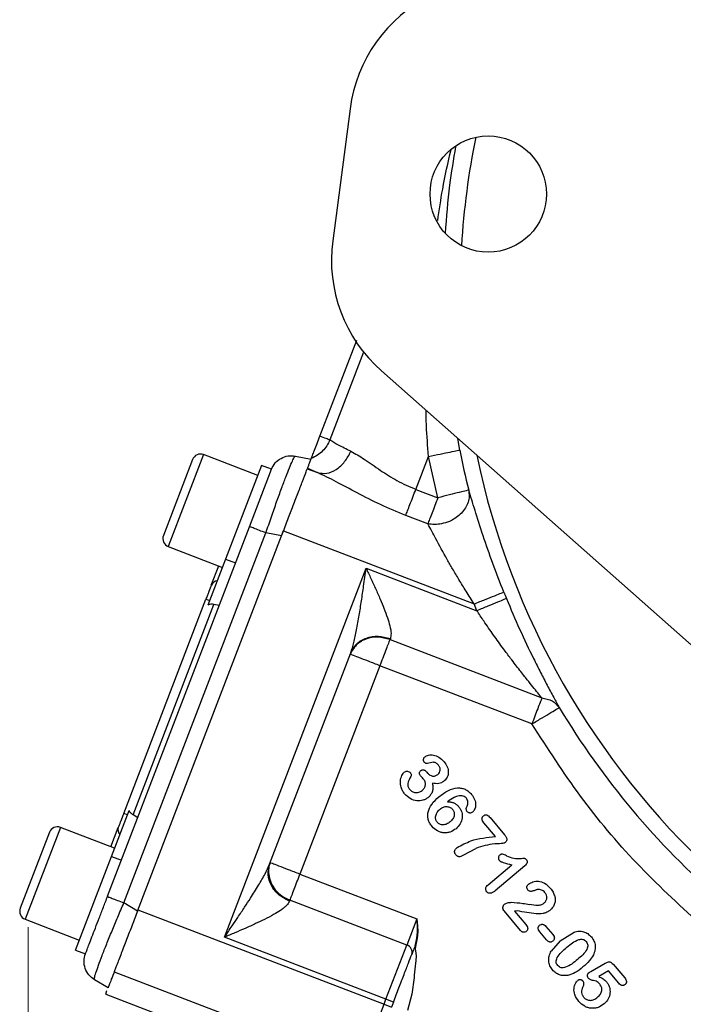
# Model space of a CAD drawing. Header units: inches. Extents: x 0.6 to 16.3, y 0.2 to 11.5.
# Tile 11 of 14: x 9.5 to 11.2, y 6 to 8.5. Entities that reach past the tile are written whole.
import ezdxf

# ---------------------------------------------------------------- set-up
doc = ezdxf.new("R2010")
doc.units = ezdxf.units.IN
doc.header["$MEASUREMENT"] = 0
doc.styles.add('SLDTEXTSTYLE0', font='TXT', dxfattribs={"width": 0.75})
doc.dimstyles.new('SLDDIMSTYLE2', dxfattribs={"dimtxt": 0.137795, "dimasz": 0.14, "dimexe": 0, "dimexo": 0.0625, "dimgap": 0.034449, "dimtad": 0, "dimdec": 1, "dimlfac": 1.5, "dimrnd": 1e-09, "dimzin": 12, "dimdsep": 46, "dimtxsty": 'SLDTEXTSTYLE0', "dimblk1": 'CLOSED', "dimblk2": 'CLOSED', "dimsah": 1, "dimcen": 0.09, "dimadec": 0, "dimazin": 3, "dimtfac": 1, "dimtofl": 0, "dimtmove": 0, "dimatfit": 3, "dimldrblk": 'CLOSED', "dimfxl": 0, "dimfrac": 2, "dimtolj": 1, "dimtzin": 12, "dimarcsym": 0})

# ---------------------------------------------------------------- blocks, each defined once
blk = doc.blocks.new('_Closed')
at = {"color": 0, "linetype": 'ByBlock', "lineweight": -2}
for p, q in [((-1, 0.166667), (0, 0)), ((-1, 0.166667), (-1, -0.166667)), ((0, 0), (-1, -0.166667)), ((0, 0), (-1, 0))]:
    blk.add_line(p, q, dxfattribs=at)
blk = doc.blocks.new('_D_2')
at = {"color": 7, "linetype": 'Continuous', "lineweight": 0}
for p, q in [((9.5416, 6.1795), (9.5416, 3.2166)), ((11.7605, 5.2459), (11.7605, 3.2166)), ((10.8501, 3.4544), (10.8081, 3.4544)), ((10.8081, 3.4544), (10.8081, 3.2357)), ((11.0537, 3.4544), (11.0957, 3.4544)), ((11.0957, 3.4544), (11.0957, 3.2357)), ((9.5416, 3.256), (10.6873, 3.256)), ((11.7605, 3.256), (11.2166, 3.256)), ((10.8081, 3.2357), (10.8501, 3.2357)), ((11.0957, 3.2357), (11.0537, 3.2357))]:
    blk.add_line(p, q, dxfattribs=at)
at = {"color": 7, "linetype": 'Continuous', "lineweight": 18, "xscale": 0.14, "yscale": 0.14, "rotation": 180.0000000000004}
blk.add_blockref('_Closed', (9.5416, 3.256), dxfattribs=at)
at = {"color": 7, "linetype": 'Continuous', "lineweight": 18, "xscale": 0.14, "yscale": 0.14}
blk.add_blockref('_Closed', (11.7605, 3.256), dxfattribs=at)
at = {"color": 7, "linetype": 'Continuous', "lineweight": 18, "char_height": 0.1378, "attachment_point": 1, "style": 'SLDTEXTSTYLE0'}
for s, insert in [('85', (10.8501, 3.4133)), ('3.3', (10.8247, 3.2071))]:
    blk.add_mtext(s, dxfattribs=dict(at, insert=insert))

msp = doc.modelspace()

# ---------------------------------------------------------------- linework, layer by layer
at = {"color": 7, "linetype": 'Continuous', "lineweight": 25}
for p, q in [((10.3476, 8.2291), (10.3041, 7.8986)), ((10.272, 7.4091), (10.3642, 7.6495)), ((10.4261, 7.5724), (11.5374, 6.5892)), ((9.9532, 7.3506), (9.8801, 7.1601)), ((10.1164, 7.3108), (9.9807, 7.3629)), ((10.2108, 7.3593), (10.2499, 7.3516)), ((10.5122, 7.2758), (10.544, 7.3585)), ((10.5673, 7.2546), (10.544, 7.3585)), ((10.126, 7.3357), (10.0359, 7.101)), ((10.0954, 7.1816), (10.1509, 7.3261)), ((10.1509, 7.3261), (10.126, 7.3357)), ((10.2406, 7.3275), (10.2661, 7.3177)), ((10.2413, 7.3291), (10.2661, 7.3177)), ((10.5122, 7.2758), (10.5673, 7.2546)), ((10.6449, 7.2742), (10.6457, 7.2546)), ((10.5423, 7.1894), (10.4872, 7.2106)), ((9.7405, 6.257), (10.0954, 7.1816)), ((9.7812, 6.2402), (10.1369, 7.1668)), ((9.8154, 6.2197), (10.176, 7.1592)), ((10.176, 7.1592), (10.1369, 7.1668)), ((10.1773, 7.1626), (10.181, 7.1721)), ((10.181, 7.1721), (10.6583, 6.9889)), ((9.8923, 7.1326), (10.028, 7.0805)), ((10.0359, 7.101), (9.9918, 6.9861)), ((10.0002, 7.0361), (10.0187, 7.0841)), ((10.0329, 6.1539), (10.3878, 7.0784)), ((10.0359, 7.101), (10.0608, 7.0915)), ((10.3878, 7.0784), (10.6652, 6.9719)), ((9.7807, 6.4641), (9.9867, 7.0008)), ((9.8041, 6.4606), (10.0065, 6.9877)), ((9.9867, 7.0008), (9.9961, 6.9972)), ((10.02, 6.9853), (10.0065, 6.9877)), ((10.6652, 6.9719), (10.6583, 6.9889)), ((10.4486, 6.9019), (10.4477, 6.8994)), ((10.4477, 6.8994), (10.828, 6.7535)), ((10.1461, 6.3372), (10.3493, 6.8664)), ((10.4226, 6.8342), (10.2222, 6.3121)), ((10.8029, 6.6882), (10.4226, 6.8342)), ((10.5395, 6.5679), (10.5417, 6.5653)), ((9.7502, 6.3567), (9.7943, 6.4716)), ((9.79, 6.4605), (9.7807, 6.4641)), ((9.8158, 6.4533), (9.8041, 6.4606)), ((10.7122, 6.406), (10.6829, 6.4408)), ((10.6982, 6.4536), (10.7346, 6.4103)), ((9.5948, 6.417), (9.5217, 6.2266)), ((9.758, 6.3772), (9.6224, 6.4293)), ((9.7487, 6.3808), (9.7671, 6.4288)), ((10.6328, 6.3602), (10.6626, 6.3767)), ((9.6601, 6.122), (9.7502, 6.3567)), ((9.7502, 6.3567), (9.7751, 6.3471)), ((10.6933, 6.2857), (10.7525, 6.3354)), ((10.7852, 6.3327), (10.7107, 6.2701)), ((10.2222, 6.3121), (10.5147, 6.1998)), ((9.8154, 6.2197), (9.7812, 6.2402)), ((10.1972, 6.2468), (10.1962, 6.2444)), ((10.4897, 6.1345), (10.1972, 6.2468)), ((9.8165, 6.2226), (10.4327, 5.9861)), ((10.7743, 6.1711), (10.7341, 6.219)), ((10.7665, 6.2201), (10.7595, 6.2198)), ((10.7595, 6.2198), (10.788, 6.1859)), ((9.534, 6.199), (9.6696, 6.1469)), ((10.5147, 6.1998), (10.4897, 6.1345)), ((10.8398, 6.1475), (10.8225, 6.168)), ((10.8382, 6.1811), (10.8554, 6.1606)), ((10.8738, 6.1452), (10.9087, 6.1672)), ((10.4375, 5.9986), (10.0329, 6.1539)), ((10.8738, 6.1452), (10.851, 6.1194)), ((9.6601, 6.122), (9.685, 6.1125)), ((10.4375, 5.9986), (10.4897, 6.1345)), ((9.7569, 6.0673), (10.0373, 5.9596)), ((10.9505, 6.0682), (10.9863, 6.0889)), ((10.9945, 6.0698), (10.9703, 6.0557)), ((11.0204, 6.0389), (10.9945, 6.0698)), ((11.0066, 6.0864), (11.0354, 6.0521)), ((9.7415, 6.0272), (9.7073, 6.0477)), ((9.7356, 6.0117), (9.7389, 6.0204)), ((9.7356, 6.0117), (9.9777, 5.9187)), ((10.4327, 5.9861), (10.4375, 5.9986)), ((10.4562, 5.9914), (10.4375, 5.9986)), ((10.3805, 5.8502), (10.4327, 5.9861)), ((10.4327, 5.9861), (10.4514, 5.979)), ((10.4562, 5.9914), (10.4514, 5.979))]:
    msp.add_line(p, q, dxfattribs=at)
at = {"color": 8, "linetype": 'Continuous', "lineweight": 25}
for p, q in [((10.3814, 7.6195), (10.2969, 7.3995)), ((10.6224, 7.3741), (10.6175, 7.4031)), ((9.9807, 7.3629), (9.8923, 7.1326)), ((9.6224, 6.4293), (9.534, 6.199))]:
    msp.add_line(p, q, dxfattribs=at)
at = {"color": 7, "linetype": 'Continuous', "lineweight": 25, "flags": 128}
msp.add_lwpolyline([(10.5122, 6.1355), (10.5107, 6.125), (10.5112, 6.1199), (10.5131, 6.1075), (10.512, 6.0947), (10.5114, 6.0889), (10.5107, 6.082), (10.5099, 6.0741), (10.5085, 6.0589), (10.5082, 6.0549), (10.5081, 6.0539), (10.508, 6.0536), (10.508, 6.0535), (10.508, 6.0535), (10.508, 6.0534), (10.508, 6.0534), (10.508, 6.0534), (10.508, 6.0534), (10.508, 6.0534), (10.508, 6.0534), (10.5025, 6.0119), (10.4911, 5.9708)], dxfattribs=at)
at = {"color": 7, "linetype": 'Continuous', "lineweight": 25}
msp.add_circle((10.6936, 8.0155), 0.1457, dxfattribs=at)
at = {"color": 8, "linetype": 'Continuous', "lineweight": 25}
for start, end in [(11.8312, 153.1688), (168.5135, 176.4865), (191.8312, 333.1688)]:
    msp.add_arc((12.5938, 7.7653), 1.9709, start, end, dxfattribs=at)
at = {"color": 7, "linetype": 'Continuous', "lineweight": 25}
for centre, radius, start, end in [((10.7153, 8.1807), 0.3709, 116.5, 172.5), ((10.6718, 7.8502), 0.3709, 172.5, 228.5), ((12.5938, 7.7653), 2.0099, 191.2238, 194.1427), ((9.9731, 7.3429), 0.0213, 69, 159), ((9.9, 7.1525), 0.0213, 159, 249), ((10.0169, 7.0284), 0.0183, 95.7916, 155.4083), ((12.5938, 7.7653), 2.0055, 201.8575, 202.3609), ((12.5938, 7.7653), 2.0099, 211.0232, 228.9899), ((9.6147, 6.4094), 0.0213, 69, 159), ((9.7846, 6.4234), 0.0183, 162.5917, 222.2084), ((9.5416, 6.2189), 0.0213, 159, 249), ((10.484, 6.1165), 0.0189, 343.1171, 72.5963)]:
    msp.add_arc(centre, radius, start, end, dxfattribs=at)
msp.add_ellipse((10.0002, 6.9578), major_axis=(0.011, 0.0285), ratio=0.916331, start_param=0.174533, end_param=0.698222, dxfattribs=at)
at = {"color": 8, "linetype": 'Continuous', "lineweight": 25}
for points, knots in [([(10.5671, 7.9488), (10.571, 7.9751), (10.5798, 8.0353), (10.5931, 8.0941), (10.6006, 8.1273)], [0, 0, 0, 0, 0.4371094, 1, 1, 1, 1]), ([(10.5867, 7.9169), (10.5896, 7.9574), (10.5949, 8.0308), (10.6072, 8.102), (10.6128, 8.1339)], [0, 0, 0, 0, 0.552092, 1, 1, 1, 1]), ([(10.544, 7.3585), (10.542, 7.3842), (10.5391, 7.4226), (10.5381, 7.4609), (10.5378, 7.4736)], [0, 0, 0, 0, 0.669122, 1, 1, 1, 1])]:
    msp.add_open_spline(points, degree=3, knots=knots, dxfattribs=at)
at = {"color": 7, "linetype": 'Continuous', "lineweight": 25}
for points, knots in [([(10.2506, 7.3533), (10.2514, 7.3555), (10.2531, 7.3599), (10.2583, 7.3734), (10.2648, 7.3904), (10.2696, 7.4029), (10.272, 7.4091)], [0, 0, 0, 0, 0.243223, 0.5, 0.756777, 1, 1, 1, 1]), ([(10.2969, 7.3995), (10.2946, 7.3945), (10.2899, 7.3844), (10.2792, 7.3715), (10.2661, 7.3605), (10.2558, 7.3557), (10.2506, 7.3533)], [0, 0, 0, 0, 0.244131, 0.49121, 0.742822, 1, 1, 1, 1]), ([(10.3496, 7.3712), (10.3385, 7.3766), (10.3144, 7.3883), (10.3031, 7.3956), (10.2969, 7.3995)], [0, 0, 0, 0, 0.462233, 1, 1, 1, 1]), ([(10.1369, 7.1668), (10.1415, 7.1804), (10.1505, 7.2071), (10.1638, 7.2448), (10.176, 7.2785), (10.1869, 7.3073), (10.1961, 7.3306), (10.2033, 7.3471), (10.2084, 7.3576), (10.21, 7.3587), (10.2108, 7.3593)], [0, 0, 0, 0, 0.13356, 0.261125, 0.387745, 0.511891, 0.635099, 0.759877, 0.877169, 1, 1, 1, 1]), ([(10.1508, 7.326), (10.1536, 7.3316), (10.1593, 7.3427), (10.1743, 7.3544), (10.1922, 7.3609), (10.2046, 7.3598), (10.2108, 7.3593)], [0, 0, 0, 0, 0.250811, 0.500541, 0.75027, 1, 1, 1, 1]), ([(10.176, 7.1592), (10.1808, 7.1716), (10.1902, 7.196), (10.2041, 7.2322), (10.2171, 7.2661), (10.2288, 7.2966), (10.2367, 7.3171), (10.2417, 7.3303), (10.2457, 7.3407), (10.2491, 7.3496), (10.2497, 7.351), (10.2499, 7.3516)], [0, 0, 0, 0, 0.123455, 0.241359, 0.371661, 0.499913, 0.628161, 0.693124, 0.758641, 0.876543, 1, 1, 1, 1]), ([(10.2661, 7.3177), (10.2737, 7.3164), (10.2888, 7.3139), (10.3134, 7.3244), (10.3354, 7.3439), (10.3448, 7.3621), (10.3496, 7.3712)], [0, 0, 0, 0, 0.250419, 0.500123, 0.750063, 1, 1, 1, 1]), ([(10.3496, 7.3712), (10.3604, 7.3652), (10.3833, 7.3523), (10.4217, 7.3245), (10.4647, 7.2967), (10.4962, 7.2828), (10.5122, 7.2758)], [0, 0, 0, 0, 0.24311, 0.512692, 0.752019, 1, 1, 1, 1]), ([(10.4872, 7.2106), (10.4659, 7.2193), (10.424, 7.2365), (10.3659, 7.2664), (10.313, 7.2955), (10.2814, 7.3105), (10.2661, 7.3177)], [0, 0, 0, 0, 0.264445, 0.521884, 0.768517, 1, 1, 1, 1]), ([(10.6457, 7.2546), (10.6446, 7.2497), (10.6426, 7.2398), (10.6347, 7.2257), (10.6238, 7.213), (10.6107, 7.2028), (10.595, 7.1946), (10.5778, 7.1894), (10.5593, 7.1872), (10.5479, 7.1887), (10.5423, 7.1894)], [0, 0, 0, 0, 0.124725, 0.249717, 0.374989, 0.499992, 0.607676, 0.749993, 0.875119, 1, 1, 1, 1]), ([(10.7325, 7.0186), (10.7232, 7.0426), (10.7045, 7.0906), (10.6802, 7.1607), (10.6594, 7.2262), (10.6497, 7.2581), (10.6449, 7.2742)], [0, 0, 0, 0, 0.248492, 0.497655, 0.747495, 1, 1, 1, 1]), ([(10.1369, 7.1668), (10.1313, 7.1689), (10.1201, 7.1733), (10.1067, 7.1783), (10.0976, 7.1822), (10.0961, 7.1818), (10.0954, 7.1816)], [0, 0, 0, 0, 0.24973, 0.499459, 0.749189, 1, 1, 1, 1]), ([(10.6583, 6.9889), (10.6516, 6.9995), (10.6386, 7.0197), (10.6207, 7.0491), (10.6049, 7.0756), (10.5849, 7.1103), (10.5625, 7.1514), (10.5487, 7.1774), (10.5423, 7.1894)], [0, 0, 0, 0, 0.148153, 0.284113, 0.407981, 0.519891, 0.77849, 1, 1, 1, 1]), ([(10.3493, 6.8664), (10.352, 6.8748), (10.3579, 6.893), (10.3644, 6.925), (10.3706, 6.96), (10.3762, 6.9967), (10.382, 7.0361), (10.3857, 7.0634), (10.3878, 7.0784)], [0, 0, 0, 0, 0.132748, 0.286871, 0.458597, 0.62586, 0.794836, 1, 1, 1, 1]), ([(10.3878, 7.0784), (10.3918, 7.0698), (10.3997, 7.0527), (10.4117, 7.0267), (10.4227, 7.0017), (10.4329, 6.9771), (10.4413, 6.9548), (10.4477, 6.9335), (10.4513, 6.915), (10.4494, 6.906), (10.4486, 6.9019)], [0, 0, 0, 0, 0.132342, 0.264096, 0.403588, 0.522907, 0.655635, 0.769946, 0.892833, 1, 1, 1, 1]), ([(10.0002, 7.0361), (9.9983, 7.031), (9.9963, 7.0258), (9.9938, 7.0194), (9.9927, 7.0164), (9.9903, 7.0101), (9.988, 7.0041), (9.9867, 7.0008)], [0, 0, 0, 0, 0.498697, 0.503014, 0.535598, 0.74951, 1, 1, 1, 1]), ([(10.7392, 7.0023), (10.7501, 6.9765), (10.772, 6.9248), (10.8013, 6.8634), (10.8245, 6.8174), (10.8416, 6.7846), (10.8577, 6.7545), (10.867, 6.7376), (10.8714, 6.7294)], [0, 0, 0, 0, 0.247894, 0.496888, 0.624855, 0.747272, 0.877676, 1, 1, 1, 1]), ([(10.828, 6.7535), (10.8246, 6.7576), (10.8175, 6.7663), (10.8051, 6.7815), (10.7933, 6.7963), (10.7823, 6.8102), (10.7724, 6.8229), (10.7614, 6.8371), (10.7478, 6.855), (10.7294, 6.8795), (10.7069, 6.9108), (10.6847, 6.9428), (10.6709, 6.9633), (10.6652, 6.9719)], [0, 0, 0, 0, 0.071363, 0.151258, 0.239955, 0.293626, 0.3533, 0.418996, 0.490728, 0.596383, 0.745603, 0.893772, 1, 1, 1, 1]), ([(10.828, 6.7535), (10.8372, 6.7517), (10.8555, 6.7481), (10.8661, 6.7356), (10.8714, 6.7294)], [0, 0, 0, 0, 0.499997, 1, 1, 1, 1]), ([(11.2225, 6.1883), (11.1691, 6.2378), (11.0622, 6.3367), (10.9213, 6.5046), (10.8424, 6.627), (10.8029, 6.6882)], [0, 0, 0, 0, 0.333252, 0.666738, 1, 1, 1, 1]), ([(10.5353, 6.6063), (10.5366, 6.6071), (10.5393, 6.609), (10.5465, 6.611), (10.5573, 6.6109), (10.5714, 6.6054), (10.5789, 6.5978), (10.583, 6.5937)], [0, 0, 0, 0, 0.085419, 0.181776, 0.408015, 0.68022, 1, 1, 1, 1]), ([(10.5335, 6.5929), (10.5332, 6.5933), (10.5325, 6.5942), (10.5316, 6.5964), (10.5315, 6.5989), (10.5319, 6.6013), (10.5329, 6.6038), (10.5344, 6.6053), (10.5353, 6.6063)], [0, 0, 0, 0, 0.111077, 0.222489, 0.464079, 0.594487, 0.723632, 1, 1, 1, 1]), ([(10.5416, 6.5891), (10.5413, 6.589), (10.5406, 6.5888), (10.5392, 6.5889), (10.5374, 6.5895), (10.5353, 6.5909), (10.5341, 6.5922), (10.5335, 6.5929)], [0, 0, 0, 0, 0.102641, 0.207665, 0.440219, 0.706748, 1, 1, 1, 1]), ([(10.5691, 6.585), (10.5671, 6.5872), (10.5642, 6.5901), (10.5595, 6.592), (10.5522, 6.5927), (10.5464, 6.5907), (10.5416, 6.5891)], [0, 0, 0, 0, 0.285181, 0.398722, 0.504982, 1, 1, 1, 1]), ([(10.5676, 6.562), (10.5691, 6.5635), (10.572, 6.5665), (10.5734, 6.5717), (10.5734, 6.5759), (10.5724, 6.5803), (10.5704, 6.5831), (10.5691, 6.585)], [0, 0, 0, 0, 0.239226, 0.479138, 0.603983, 0.728774, 1, 1, 1, 1]), ([(10.583, 6.5937), (10.586, 6.5895), (10.5917, 6.5817), (10.5941, 6.5698), (10.5932, 6.5611), (10.5911, 6.5552), (10.5879, 6.5499), (10.5849, 6.547), (10.5833, 6.5456)], [0, 0, 0, 0, 0.284241, 0.535843, 0.654147, 0.768424, 0.882717, 1, 1, 1, 1]), ([(10.4843, 6.5133), (10.4824, 6.5159), (10.4786, 6.5208), (10.4742, 6.5317), (10.4728, 6.545), (10.4761, 6.5567), (10.4799, 6.5638), (10.4822, 6.5662), (10.4833, 6.5673)], [0, 0, 0, 0, 0.164122, 0.317075, 0.591706, 0.827654, 0.925233, 1, 1, 1, 1]), ([(10.4833, 6.5673), (10.4845, 6.5682), (10.4864, 6.5695), (10.4893, 6.5701), (10.4921, 6.57), (10.4956, 6.5689), (10.4977, 6.5669), (10.4987, 6.5658)], [0, 0, 0, 0, 0.2620004, 0.3827622, 0.5039564, 0.7469747, 1, 1, 1, 1]), ([(10.4987, 6.5658), (10.4992, 6.5652), (10.5001, 6.5638), (10.5007, 6.5615), (10.5008, 6.5591), (10.5002, 6.5577), (10.4999, 6.557)], [0, 0, 0, 0, 0.250734, 0.513426, 0.769265, 1, 1, 1, 1]), ([(10.5242, 6.5582), (10.5234, 6.5594), (10.5222, 6.561), (10.5214, 6.5635), (10.5213, 6.5653), (10.5216, 6.567), (10.5225, 6.5692), (10.5238, 6.5705), (10.5247, 6.5714)], [0, 0, 0, 0, 0.282788, 0.405402, 0.521825, 0.636364, 0.750771, 1, 1, 1, 1]), ([(10.5247, 6.5714), (10.5252, 6.5718), (10.5262, 6.5726), (10.528, 6.5733), (10.5298, 6.5735), (10.5317, 6.5733), (10.5337, 6.5727), (10.5365, 6.5711), (10.5382, 6.5692), (10.5395, 6.5679)], [0, 0, 0, 0, 0.113453, 0.220171, 0.325837, 0.436296, 0.555948, 0.686994, 1, 1, 1, 1]), ([(10.5417, 6.5653), (10.5434, 6.5635), (10.5468, 6.56), (10.5527, 6.5578), (10.5574, 6.5574), (10.561, 6.5581), (10.5645, 6.5596), (10.5665, 6.5612), (10.5676, 6.562)], [0, 0, 0, 0, 0.25221, 0.493531, 0.614359, 0.734448, 0.860943, 1, 1, 1, 1]), ([(10.4999, 6.557), (10.4966, 6.551), (10.4927, 6.5439), (10.4922, 6.5347), (10.4933, 6.5295), (10.4956, 6.5262), (10.4972, 6.5239)], [0, 0, 0, 0, 0.558693, 0.663904, 0.769081, 1, 1, 1, 1]), ([(10.5311, 6.5511), (10.5299, 6.5524), (10.528, 6.5544), (10.5256, 6.5567), (10.5246, 6.5578), (10.5242, 6.5582)], [0, 0, 0, 0, 0.534794, 0.834225, 1, 1, 1, 1]), ([(10.5279, 6.5217), (10.5302, 6.5238), (10.5333, 6.5268), (10.5357, 6.532), (10.5366, 6.5359), (10.5366, 6.5398), (10.5353, 6.5453), (10.5328, 6.5487), (10.5311, 6.5511)], [0, 0, 0, 0, 0.269971, 0.390141, 0.506885, 0.622797, 0.740193, 1, 1, 1, 1]), ([(10.5539, 6.5396), (10.5545, 6.5361), (10.5555, 6.5294), (10.5542, 6.5196), (10.5503, 6.511), (10.546, 6.5067), (10.5437, 6.5045)], [0, 0, 0, 0, 0.279828, 0.527212, 0.760172, 1, 1, 1, 1]), ([(10.5833, 6.5456), (10.5812, 6.544), (10.5771, 6.5409), (10.567, 6.5379), (10.5592, 6.5389), (10.5539, 6.5396)], [0, 0, 0, 0, 0.255239, 0.48868, 1, 1, 1, 1]), ([(10.5437, 6.5045), (10.5417, 6.503), (10.5376, 6.4999), (10.5303, 6.497), (10.5225, 6.4955), (10.5116, 6.4958), (10.4972, 6.5004), (10.4888, 6.5089), (10.4843, 6.5133)], [0, 0, 0, 0, 0.1149802, 0.2305777, 0.348069, 0.4685187, 0.7211501, 1, 1, 1, 1]), ([(10.4972, 6.5239), (10.4992, 6.5221), (10.5031, 6.5183), (10.5113, 6.5159), (10.5186, 6.5165), (10.5242, 6.5188), (10.5267, 6.5207), (10.5279, 6.5217)], [0, 0, 0, 0, 0.23015, 0.469798, 0.726379, 0.85902, 1, 1, 1, 1]), ([(10.57, 6.5059), (10.5777, 6.5118), (10.5916, 6.5223), (10.612, 6.5287), (10.6264, 6.5279), (10.6359, 6.525), (10.6447, 6.5196), (10.6494, 6.5146), (10.6518, 6.512)], [0, 0, 0, 0, 0.312608, 0.562509, 0.671681, 0.776682, 0.88407, 1, 1, 1, 1]), ([(10.6518, 6.512), (10.6547, 6.5078), (10.6603, 6.5), (10.6624, 6.4885), (10.6616, 6.4802), (10.6599, 6.475), (10.6576, 6.4705), (10.6554, 6.4683), (10.6543, 6.4672)], [0, 0, 0, 0, 0.305956, 0.578133, 0.693967, 0.809947, 0.909384, 1, 1, 1, 1]), ([(10.5529, 6.4315), (10.5508, 6.4343), (10.5468, 6.4395), (10.5432, 6.4487), (10.5418, 6.4581), (10.5433, 6.4715), (10.5519, 6.4892), (10.5636, 6.5), (10.57, 6.5059)], [0, 0, 0, 0, 0.118974, 0.229568, 0.337936, 0.447714, 0.695565, 1, 1, 1, 1]), ([(10.621, 6.5084), (10.6167, 6.5072), (10.606, 6.5043), (10.597, 6.4975), (10.5917, 6.4935)], [0, 0, 0, 0, 0.4051456, 1, 1, 1, 1]), ([(10.5917, 6.4935), (10.5946, 6.4934), (10.6, 6.4931), (10.6077, 6.4907), (10.6145, 6.4867), (10.6181, 6.4828), (10.6199, 6.4809)], [0, 0, 0, 0, 0.266267, 0.509085, 0.747368, 1, 1, 1, 1]), ([(10.639, 6.5021), (10.6379, 6.5032), (10.6356, 6.5054), (10.6312, 6.5074), (10.6262, 6.5086), (10.6228, 6.5085), (10.621, 6.5084)], [0, 0, 0, 0, 0.231041, 0.476784, 0.736079, 1, 1, 1, 1]), ([(10.6407, 6.4825), (10.6414, 6.4841), (10.6429, 6.4873), (10.6432, 6.4925), (10.642, 6.4977), (10.64, 6.5006), (10.639, 6.5021)], [0, 0, 0, 0, 0.252489, 0.498561, 0.745989, 1, 1, 1, 1]), ([(9.7807, 6.4641), (9.7782, 6.4575), (9.7756, 6.4509), (9.7732, 6.4445), (9.772, 6.4415), (9.7698, 6.4358), (9.7681, 6.4312), (9.7671, 6.4288)], [0, 0, 0, 0, 0.498697, 0.503014, 0.535598, 0.74951, 1, 1, 1, 1]), ([(9.8041, 6.4606), (9.8021, 6.4621), (9.7978, 6.4653), (9.7955, 6.4694), (9.7943, 6.4716)], [0, 0, 0, 0, 0.475859, 1, 1, 1, 1]), ([(10.566, 6.4419), (10.5652, 6.4431), (10.5635, 6.4454), (10.562, 6.4495), (10.5616, 6.4538), (10.5623, 6.46), (10.5656, 6.468), (10.5705, 6.4727), (10.5731, 6.4752)], [0, 0, 0, 0, 0.115169, 0.226143, 0.339516, 0.461491, 0.718016, 1, 1, 1, 1]), ([(10.5731, 6.4752), (10.5758, 6.4771), (10.5797, 6.4799), (10.5858, 6.4813), (10.5902, 6.4815), (10.5944, 6.4808), (10.5982, 6.4793), (10.6017, 6.4772), (10.6035, 6.4753), (10.6044, 6.4743)], [0, 0, 0, 0, 0.277747, 0.407477, 0.537679, 0.654715, 0.774101, 0.886804, 1, 1, 1, 1]), ([(10.6044, 6.4743), (10.6052, 6.4733), (10.6068, 6.4711), (10.6082, 6.4673), (10.6089, 6.4633), (10.6085, 6.4576), (10.6055, 6.45), (10.6007, 6.4455), (10.5982, 6.4431)], [0, 0, 0, 0, 0.113141, 0.223963, 0.337858, 0.452926, 0.707859, 1, 1, 1, 1]), ([(10.6199, 6.4809), (10.6215, 6.4788), (10.6246, 6.4747), (10.6274, 6.4676), (10.6288, 6.4603), (10.6285, 6.4501), (10.6242, 6.4374), (10.6168, 6.4298), (10.613, 6.4259)], [0, 0, 0, 0, 0.126559, 0.248054, 0.368006, 0.489032, 0.73899, 1, 1, 1, 1]), ([(10.6413, 6.4685), (10.6406, 6.4695), (10.6393, 6.4714), (10.6386, 6.4751), (10.6388, 6.4789), (10.64, 6.4813), (10.6407, 6.4825)], [0, 0, 0, 0, 0.234485, 0.476738, 0.731233, 1, 1, 1, 1]), ([(10.6543, 6.4672), (10.6533, 6.4666), (10.6514, 6.4653), (10.6483, 6.4651), (10.6459, 6.4654), (10.6436, 6.4663), (10.6422, 6.4676), (10.6413, 6.4685)], [0, 0, 0, 0, 0.239852, 0.48556, 0.614926, 0.740367, 1, 1, 1, 1]), ([(10.682, 6.4585), (10.6827, 6.4591), (10.684, 6.4601), (10.6862, 6.461), (10.6883, 6.4612), (10.6911, 6.4603), (10.6945, 6.4577), (10.6969, 6.4551), (10.6982, 6.4536)], [0, 0, 0, 0, 0.136263, 0.251521, 0.354102, 0.455506, 0.694503, 1, 1, 1, 1]), ([(10.5982, 6.4431), (10.5954, 6.4411), (10.5901, 6.4372), (10.5821, 6.4353), (10.5763, 6.4357), (10.5724, 6.4369), (10.5688, 6.4389), (10.567, 6.4409), (10.566, 6.4419)], [0, 0, 0, 0, 0.289644, 0.544376, 0.663491, 0.775068, 0.885145, 1, 1, 1, 1]), ([(10.6829, 6.4408), (10.6816, 6.4425), (10.6794, 6.4454), (10.6779, 6.4497), (10.6781, 6.4528), (10.6789, 6.4549), (10.6802, 6.4569), (10.6814, 6.458), (10.682, 6.4585)], [0, 0, 0, 0, 0.307867, 0.546456, 0.652487, 0.758832, 0.872692, 1, 1, 1, 1]), ([(10.613, 6.4259), (10.6083, 6.4227), (10.6013, 6.4179), (10.5903, 6.4155), (10.582, 6.4153), (10.5739, 6.4169), (10.5633, 6.4213), (10.5571, 6.4274), (10.5529, 6.4315)], [0, 0, 0, 0, 0.2512771, 0.375068, 0.495723, 0.6175397, 0.7415189, 1, 1, 1, 1]), ([(10.6158, 6.3788), (10.6271, 6.3849), (10.657, 6.401), (10.6911, 6.4041), (10.7122, 6.406)], [0, 0, 0, 0, 0.380583, 1, 1, 1, 1]), ([(10.7361, 6.3914), (10.7355, 6.391), (10.7343, 6.3902), (10.731, 6.3891), (10.7228, 6.3882), (10.699, 6.3882), (10.6782, 6.3816), (10.6626, 6.3767)], [0, 0, 0, 0, 0.025659, 0.05678, 0.138701, 0.354443, 1, 1, 1, 1]), ([(10.7346, 6.4103), (10.736, 6.4084), (10.7381, 6.4058), (10.7397, 6.4021), (10.7403, 6.3997), (10.7402, 6.3974), (10.7394, 6.3952), (10.738, 6.3932), (10.7367, 6.392), (10.7361, 6.3914)], [0, 0, 0, 0, 0.324235, 0.451927, 0.560985, 0.661051, 0.7629, 0.873949, 1, 1, 1, 1]), ([(10.6122, 6.3609), (10.6117, 6.3616), (10.6107, 6.3629), (10.6098, 6.3651), (10.6094, 6.3673), (10.6095, 6.3697), (10.6102, 6.3721), (10.6121, 6.3754), (10.6142, 6.3774), (10.6158, 6.3788)], [0, 0, 0, 0, 0.120571, 0.232711, 0.341886, 0.453994, 0.572385, 0.69996, 1, 1, 1, 1]), ([(10.6122, 6.3609), (10.6133, 6.3597), (10.6151, 6.358), (10.618, 6.3568), (10.6214, 6.3561), (10.6266, 6.3571), (10.6305, 6.3591), (10.6328, 6.3602)], [0, 0, 0, 0, 0.218041, 0.319234, 0.420849, 0.663266, 1, 1, 1, 1]), ([(10.7225, 6.36), (10.7217, 6.3591), (10.72, 6.3573), (10.719, 6.3537), (10.7192, 6.3506), (10.72, 6.3484), (10.7207, 6.3475), (10.7211, 6.347)], [0, 0, 0, 0, 0.248606, 0.506925, 0.759969, 0.879047, 1, 1, 1, 1]), ([(10.7211, 6.347), (10.7223, 6.346), (10.7253, 6.3435), (10.736, 6.3394), (10.7454, 6.3371), (10.7525, 6.3354)], [0, 0, 0, 0, 0.14007, 0.350332, 1, 1, 1, 1]), ([(10.7394, 6.3581), (10.736, 6.3598), (10.7322, 6.3617), (10.7275, 6.3623), (10.7258, 6.3619), (10.7241, 6.3612), (10.723, 6.3604), (10.7225, 6.36)], [0, 0, 0, 0, 0.603787, 0.695522, 0.788261, 0.888104, 1, 1, 1, 1]), ([(10.7394, 6.3581), (10.7454, 6.3556), (10.7565, 6.3511), (10.7708, 6.3511), (10.7795, 6.3517), (10.7833, 6.3521), (10.7853, 6.3517), (10.787, 6.3507), (10.7881, 6.3495), (10.7888, 6.3487)], [0, 0, 0, 0, 0.375055, 0.689236, 0.818786, 0.88777, 0.909177, 0.934246, 1, 1, 1, 1]), ([(10.7888, 6.3487), (10.7893, 6.3481), (10.7901, 6.347), (10.7909, 6.345), (10.7911, 6.343), (10.7908, 6.3401), (10.789, 6.3363), (10.7865, 6.3339), (10.7852, 6.3327)], [0, 0, 0, 0, 0.119057, 0.229889, 0.338651, 0.451833, 0.70269, 1, 1, 1, 1]), ([(10.0329, 6.1539), (10.0395, 6.1636), (10.0507, 6.1801), (10.0676, 6.2053), (10.0829, 6.2283), (10.1005, 6.2553), (10.1179, 6.2831), (10.1348, 6.3116), (10.1426, 6.3291), (10.1461, 6.3372)], [0, 0, 0, 0, 0.158718, 0.270399, 0.412938, 0.534856, 0.711614, 0.867297, 1, 1, 1, 1]), ([(10.7946, 6.2869), (10.7981, 6.2892), (10.8057, 6.2939), (10.8175, 6.2948), (10.8272, 6.2928), (10.838, 6.2882), (10.8444, 6.2816), (10.849, 6.277)], [0, 0, 0, 0, 0.203632, 0.431723, 0.5548, 0.688327, 1, 1, 1, 1]), ([(10.6901, 6.268), (10.6892, 6.2694), (10.6878, 6.2713), (10.6873, 6.2744), (10.6873, 6.2767), (10.688, 6.2791), (10.6897, 6.2823), (10.6918, 6.2843), (10.6933, 6.2857)], [0, 0, 0, 0, 0.235857, 0.346508, 0.45923, 0.577207, 0.70355, 1, 1, 1, 1]), ([(10.7107, 6.2701), (10.7087, 6.2686), (10.7052, 6.2659), (10.7001, 6.264), (10.6965, 6.2641), (10.6941, 6.2648), (10.6919, 6.2661), (10.6907, 6.2674), (10.6901, 6.268)], [0, 0, 0, 0, 0.321406, 0.568105, 0.674214, 0.776818, 0.883217, 1, 1, 1, 1]), ([(10.7928, 6.2727), (10.7921, 6.2737), (10.7909, 6.2754), (10.7904, 6.2779), (10.7904, 6.2799), (10.7908, 6.2818), (10.7919, 6.2844), (10.7935, 6.2859), (10.7946, 6.2869)], [0, 0, 0, 0, 0.2444, 0.360851, 0.479806, 0.601841, 0.725809, 1, 1, 1, 1]), ([(10.8168, 6.2735), (10.8162, 6.2734), (10.8146, 6.273), (10.8105, 6.2716), (10.8059, 6.2697), (10.8011, 6.2689), (10.7979, 6.269), (10.7951, 6.2703), (10.7936, 6.2718), (10.7928, 6.2727)], [0, 0, 0, 0, 0.069112, 0.187071, 0.505506, 0.64706, 0.753468, 0.869063, 1, 1, 1, 1]), ([(10.8355, 6.2663), (10.8342, 6.2676), (10.8318, 6.2702), (10.8273, 6.2726), (10.8221, 6.2738), (10.8186, 6.2736), (10.8168, 6.2735)], [0, 0, 0, 0, 0.256109, 0.49324, 0.736878, 1, 1, 1, 1]), ([(10.8335, 6.2395), (10.8345, 6.2403), (10.8364, 6.2421), (10.8384, 6.2453), (10.8398, 6.2488), (10.8406, 6.2537), (10.8398, 6.2601), (10.8369, 6.2642), (10.8355, 6.2663)], [0, 0, 0, 0, 0.130997, 0.255871, 0.379982, 0.502839, 0.747494, 1, 1, 1, 1]), ([(10.849, 6.277), (10.8515, 6.2738), (10.8562, 6.2679), (10.8589, 6.2607), (10.8601, 6.2574)], [0, 0, 0, 0, 0.532388, 1, 1, 1, 1]), ([(9.7073, 6.0477), (9.7072, 6.0489), (9.7068, 6.051), (9.7105, 6.0639), (9.717, 6.0827), (9.7263, 6.1074), (9.7378, 6.1368), (9.7511, 6.1693), (9.7657, 6.2043), (9.776, 6.2281), (9.7812, 6.2402)], [0, 0, 0, 0, 0.13356, 0.261125, 0.387745, 0.511891, 0.635099, 0.759877, 0.877169, 1, 1, 1, 1]), ([(9.7405, 6.257), (9.7409, 6.2564), (9.7417, 6.255), (9.7511, 6.2519), (9.7644, 6.2466), (9.7756, 6.2424), (9.7812, 6.2402)], [0, 0, 0, 0, 0.250811, 0.500541, 0.75027, 1, 1, 1, 1]), ([(10.1962, 6.2444), (10.1941, 6.2407), (10.1908, 6.235), (10.182, 6.2274), (10.1715, 6.2197), (10.1554, 6.21), (10.1342, 6.199), (10.1101, 6.1876), (10.0853, 6.1764), (10.059, 6.165), (10.0416, 6.1576), (10.0329, 6.1539)], [0, 0, 0, 0, 0.107103, 0.1663, 0.230165, 0.344405, 0.477292, 0.596704, 0.73597, 0.867714, 1, 1, 1, 1]), ([(10.7345, 6.2369), (10.7355, 6.2375), (10.7378, 6.2391), (10.7436, 6.241), (10.7483, 6.2414), (10.7515, 6.2417)], [0, 0, 0, 0, 0.201265, 0.472344, 1, 1, 1, 1]), ([(10.7515, 6.2417), (10.761, 6.241), (10.7762, 6.2399), (10.7912, 6.2371), (10.7967, 6.236)], [0, 0, 0, 0, 0.626476, 1, 1, 1, 1]), ([(10.8335, 6.2395), (10.8313, 6.238), (10.8267, 6.2349), (10.8139, 6.2325), (10.8039, 6.2346), (10.7967, 6.236)], [0, 0, 0, 0, 0.204435, 0.433511, 1, 1, 1, 1]), ([(10.8601, 6.2574), (10.8607, 6.2542), (10.8619, 6.2478), (10.8601, 6.2381), (10.8559, 6.2289), (10.8512, 6.2243), (10.8489, 6.2219)], [0, 0, 0, 0, 0.245925, 0.494906, 0.747887, 1, 1, 1, 1]), ([(9.8154, 6.2197), (9.8108, 6.2078), (9.8015, 6.1835), (9.7877, 6.1474), (9.7744, 6.1129), (9.7627, 6.0823), (9.7531, 6.0574), (9.7463, 6.0397), (9.7422, 6.0291), (9.7418, 6.0278), (9.7415, 6.0272)], [0, 0, 0, 0, 0.117637, 0.241401, 0.369555, 0.5, 0.630445, 0.758599, 0.882363, 1, 1, 1, 1]), ([(10.7341, 6.219), (10.7329, 6.2206), (10.7313, 6.2228), (10.7304, 6.2264), (10.7303, 6.2296), (10.7312, 6.2327), (10.7328, 6.2353), (10.7339, 6.2364), (10.7345, 6.2369)], [0, 0, 0, 0, 0.288123, 0.415836, 0.539924, 0.773776, 0.885621, 1, 1, 1, 1]), ([(10.8489, 6.2219), (10.8461, 6.2199), (10.8407, 6.216), (10.8285, 6.2126), (10.8034, 6.213), (10.7821, 6.2171), (10.7665, 6.2201)], [0, 0, 0, 0, 0.119289, 0.236007, 0.438625, 1, 1, 1, 1]), ([(10.5116, 6.1358), (10.5138, 6.1463), (10.5183, 6.1675), (10.5159, 6.189), (10.5147, 6.1998)], [0, 0, 0, 0, 0.498926, 1, 1, 1, 1]), ([(10.5147, 6.1998), (10.5151, 6.1963), (10.5162, 6.1856), (10.5184, 6.164), (10.5145, 6.1462), (10.5122, 6.1355)], [0, 0, 0, 0, 0.161634, 0.499683, 1, 1, 1, 1]), ([(10.7891, 6.1689), (10.788, 6.1682), (10.7858, 6.1667), (10.7825, 6.1664), (10.7798, 6.1669), (10.777, 6.1682), (10.7754, 6.1699), (10.7743, 6.1711)], [0, 0, 0, 0, 0.231852, 0.458895, 0.579687, 0.706406, 1, 1, 1, 1]), ([(10.788, 6.1859), (10.7892, 6.1843), (10.791, 6.1821), (10.7922, 6.1787), (10.7926, 6.1764), (10.7924, 6.1742), (10.7918, 6.1722), (10.7907, 6.1704), (10.7896, 6.1694), (10.7891, 6.1689)], [0, 0, 0, 0, 0.308953, 0.438717, 0.55715, 0.667961, 0.774539, 0.883221, 1, 1, 1, 1]), ([(10.8225, 6.168), (10.8214, 6.1695), (10.8199, 6.1716), (10.8189, 6.1747), (10.8187, 6.1769), (10.819, 6.179), (10.8197, 6.1809), (10.8208, 6.1827), (10.8218, 6.1837), (10.8223, 6.1841)], [0, 0, 0, 0, 0.298607, 0.425929, 0.544881, 0.659208, 0.769597, 0.881459, 1, 1, 1, 1]), ([(10.8223, 6.1841), (10.8235, 6.185), (10.8252, 6.1861), (10.828, 6.1866), (10.83, 6.1866), (10.8321, 6.186), (10.8351, 6.1844), (10.8369, 6.1825), (10.8382, 6.1811)], [0, 0, 0, 0, 0.230096, 0.339105, 0.450747, 0.569198, 0.697012, 1, 1, 1, 1]), ([(10.9087, 6.1672), (10.9127, 6.1682), (10.9205, 6.1701), (10.9325, 6.1686), (10.9434, 6.1635), (10.949, 6.1577), (10.9519, 6.1547)], [0, 0, 0, 0, 0.2597171, 0.4999366, 0.7403803, 1, 1, 1, 1]), ([(10.8556, 6.1445), (10.8545, 6.1437), (10.8528, 6.1425), (10.85, 6.1419), (10.848, 6.142), (10.8459, 6.1425), (10.8429, 6.1441), (10.8411, 6.1461), (10.8398, 6.1475)], [0, 0, 0, 0, 0.229656, 0.338087, 0.448765, 0.566361, 0.694142, 1, 1, 1, 1]), ([(10.8554, 6.1606), (10.8566, 6.1591), (10.8582, 6.157), (10.8592, 6.1538), (10.8594, 6.1516), (10.859, 6.1496), (10.8581, 6.147), (10.8566, 6.1455), (10.8556, 6.1445)], [0, 0, 0, 0, 0.304749, 0.432165, 0.549551, 0.662105, 0.771473, 1, 1, 1, 1]), ([(10.8907, 6.129), (10.8999, 6.1367), (10.9105, 6.1457), (10.9254, 6.1495), (10.9306, 6.1491), (10.9353, 6.1471), (10.9377, 6.1447), (10.9389, 6.1434)], [0, 0, 0, 0, 0.63083, 0.73104, 0.81979, 0.90618, 1, 1, 1, 1]), ([(10.9389, 6.1434), (10.94, 6.1419), (10.942, 6.1391), (10.9433, 6.134), (10.9428, 6.1288), (10.9369, 6.1148), (10.9263, 6.106), (10.9172, 6.0985)], [0, 0, 0, 0, 0.098348, 0.187361, 0.275453, 0.378887, 1, 1, 1, 1]), ([(10.9519, 6.1547), (10.9543, 6.1514), (10.959, 6.1449), (10.9621, 6.1334), (10.9616, 6.1214), (10.9586, 6.1139), (10.957, 6.11)], [0, 0, 0, 0, 0.2567364, 0.4972172, 0.7371673, 1, 1, 1, 1]), ([(10.5122, 6.1355), (10.5121, 6.1356), (10.512, 6.1356), (10.5119, 6.1357), (10.5118, 6.1357), (10.5117, 6.1357), (10.5116, 6.1358), (10.5116, 6.1358), (10.5116, 6.1358)], [0, 0, 0, 0, 0.239589, 0.368424, 0.500098, 0.631646, 0.760569, 1, 1, 1, 1]), ([(10.8547, 6.0722), (10.8523, 6.0756), (10.8475, 6.0824), (10.8448, 6.0947), (10.8456, 6.1075), (10.8492, 6.1154), (10.851, 6.1194)], [0, 0, 0, 0, 0.246064, 0.489301, 0.738361, 1, 1, 1, 1]), ([(10.8677, 6.0834), (10.8667, 6.0849), (10.8647, 6.0876), (10.8635, 6.0927), (10.8642, 6.0979), (10.8704, 6.1122), (10.8813, 6.1212), (10.8907, 6.129)], [0, 0, 0, 0, 0.093536, 0.179917, 0.267925, 0.37143, 1, 1, 1, 1]), ([(9.7073, 6.0477), (9.7024, 6.0515), (9.6924, 6.059), (9.6835, 6.0757), (9.6801, 6.0945), (9.6834, 6.1065), (9.685, 6.1126)], [0, 0, 0, 0, 0.24973, 0.499459, 0.749189, 1, 1, 1, 1]), ([(10.9172, 6.0985), (10.9079, 6.0905), (10.8971, 6.0812), (10.8818, 6.0774), (10.8764, 6.0775), (10.8714, 6.0796), (10.869, 6.0821), (10.8677, 6.0834)], [0, 0, 0, 0, 0.6244147, 0.7285046, 0.8170152, 0.9042288, 1, 1, 1, 1]), ([(10.957, 6.11), (10.954, 6.105), (10.9469, 6.0934), (10.9367, 6.0846), (10.9309, 6.0796)], [0, 0, 0, 0, 0.435339, 1, 1, 1, 1]), ([(10.9863, 6.0889), (10.9882, 6.0899), (10.9916, 6.0918), (10.9964, 6.0927), (10.9997, 6.0919), (11.0031, 6.0902), (11.0051, 6.088), (11.0066, 6.0864)], [0, 0, 0, 0, 0.286749, 0.508816, 0.611937, 0.724866, 1, 1, 1, 1]), ([(10.8934, 6.0585), (10.8897, 6.0581), (10.8825, 6.0573), (10.8718, 6.0597), (10.8621, 6.0645), (10.8572, 6.0696), (10.8547, 6.0722)], [0, 0, 0, 0, 0.257915, 0.504703, 0.749188, 1, 1, 1, 1]), ([(10.9309, 6.0796), (10.9246, 6.0744), (10.9134, 6.065), (10.8995, 6.0605), (10.8934, 6.0585)], [0, 0, 0, 0, 0.555597, 1, 1, 1, 1]), ([(10.9455, 6.0652), (10.9456, 6.0652), (10.9457, 6.0653), (10.9462, 6.0656), (10.9478, 6.0666), (10.9493, 6.0675), (10.9505, 6.0682)], [0, 0, 0, 0, 0.0364494, 0.0981508, 0.2974684, 1, 1, 1, 1]), ([(10.9207, 5.9933), (10.9167, 5.9987), (10.9096, 6.0084), (10.9075, 6.0249), (10.9106, 6.0358), (10.9142, 6.0422), (10.9165, 6.0445), (10.9175, 6.0455)], [0, 0, 0, 0, 0.343875, 0.616636, 0.835207, 0.924357, 1, 1, 1, 1]), ([(10.9309, 6.0441), (10.9304, 6.0446), (10.9295, 6.0455), (10.9279, 6.0465), (10.9261, 6.0472), (10.9236, 6.0476), (10.9211, 6.0474), (10.9189, 6.0465), (10.9179, 6.0459), (10.9175, 6.0455)], [0, 0, 0, 0, 0.133816, 0.261849, 0.389658, 0.522829, 0.771331, 0.885998, 1, 1, 1, 1]), ([(10.9314, 6.0306), (10.932, 6.0319), (10.933, 6.0342), (10.9335, 6.0379), (10.9329, 6.0413), (10.9316, 6.0431), (10.9309, 6.0441)], [0, 0, 0, 0, 0.286556, 0.532691, 0.760333, 1, 1, 1, 1]), ([(10.9448, 6.0507), (10.944, 6.0519), (10.9425, 6.0541), (10.9422, 6.0583), (10.9428, 6.0616), (10.9441, 6.0639), (10.9451, 6.0648), (10.9455, 6.0652)], [0, 0, 0, 0, 0.251395, 0.511018, 0.765182, 0.882348, 1, 1, 1, 1]), ([(10.9731, 6.0364), (10.9712, 6.0386), (10.9678, 6.0426), (10.9584, 6.0455), (10.95, 6.0462), (10.9456, 6.05), (10.9448, 6.0507)], [0, 0, 0, 0, 0.266647, 0.467576, 0.900531, 1, 1, 1, 1]), ([(10.9703, 6.0557), (10.9741, 6.054), (10.9814, 6.0509), (10.9869, 6.0454), (10.9895, 6.0428)], [0, 0, 0, 0, 0.537416, 1, 1, 1, 1]), ([(10.9895, 6.0428), (10.9911, 6.0407), (10.9943, 6.0366), (10.9981, 6.027), (10.9995, 6.0141), (10.9951, 5.9986), (10.9877, 5.991), (10.9839, 5.9871)], [0, 0, 0, 0, 0.127539, 0.251273, 0.49315, 0.739188, 1, 1, 1, 1]), ([(11.0354, 6.0521), (11.0366, 6.0505), (11.0383, 6.0483), (11.0395, 6.0451), (11.0399, 6.0429), (11.0398, 6.0408), (11.0391, 6.0388), (11.0379, 6.037), (11.0367, 6.036), (11.0362, 6.0354)], [0, 0, 0, 0, 0.3071552, 0.4341218, 0.548249, 0.6551822, 0.7617167, 0.87472, 1, 1, 1, 1]), ([(10.9333, 6.0034), (10.932, 6.0053), (10.9293, 6.0091), (10.9279, 6.0161), (10.9285, 6.0235), (10.9304, 6.0282), (10.9314, 6.0306)], [0, 0, 0, 0, 0.239097, 0.477494, 0.727816, 1, 1, 1, 1]), ([(10.9674, 6.0036), (10.97, 6.0062), (10.9739, 6.0098), (10.9769, 6.016), (10.9781, 6.0205), (10.9782, 6.0249), (10.9772, 6.0305), (10.9747, 6.034), (10.9731, 6.0364)], [0, 0, 0, 0, 0.291295, 0.421394, 0.547357, 0.659724, 0.772734, 1, 1, 1, 1]), ([(11.0362, 6.0354), (11.0356, 6.035), (11.0345, 6.0342), (11.0326, 6.0334), (11.0306, 6.0331), (11.0286, 6.0333), (11.0265, 6.0339), (11.0235, 6.0356), (11.0217, 6.0375), (11.0204, 6.0389)], [0, 0, 0, 0, 0.116907, 0.226286, 0.33378, 0.44532, 0.565, 0.694533, 1, 1, 1, 1]), ([(10.9839, 5.9871), (10.979, 5.9837), (10.9718, 5.9787), (10.9604, 5.9761), (10.9518, 5.9759), (10.9433, 5.9775), (10.9318, 5.9821), (10.9252, 5.9887), (10.9207, 5.9933)], [0, 0, 0, 0, 0.246406, 0.368125, 0.486437, 0.607332, 0.733168, 1, 1, 1, 1]), ([(10.9333, 6.0034), (10.9344, 6.0023), (10.9365, 6), (10.9404, 5.9977), (10.9447, 5.9963), (10.9509, 5.9957), (10.9591, 5.9976), (10.9645, 6.0015), (10.9674, 6.0036)], [0, 0, 0, 0, 0.123115, 0.239853, 0.356369, 0.474551, 0.723055, 1, 1, 1, 1])]:
    msp.add_open_spline(points, degree=3, knots=knots, dxfattribs=at)
for points in [[(10.2969, 7.3995), (10.2943, 7.4005), (10.2891, 7.4025), (10.2777, 7.4069), (10.272, 7.4091)], [(10.544, 7.3585), (10.554, 7.3605), (10.5741, 7.3645), (10.5997, 7.3696), (10.6179, 7.3732), (10.6209, 7.3738), (10.6224, 7.3741)], [(10.4872, 7.2106), (10.4886, 7.2142), (10.4914, 7.2215), (10.4975, 7.2376), (10.5046, 7.2559), (10.5097, 7.2692), (10.5122, 7.2758)], [(10.5673, 7.2546), (10.5648, 7.248), (10.5597, 7.2348), (10.5527, 7.2164), (10.5465, 7.2004), (10.5437, 7.1931), (10.5423, 7.1894)], [(10.6449, 7.2742), (10.6434, 7.2738), (10.6405, 7.2731), (10.6224, 7.2685), (10.5971, 7.2622), (10.5773, 7.2572), (10.5673, 7.2546)], [(10.6583, 6.9889), (10.6678, 6.9927), (10.6869, 7.0003), (10.7111, 7.01), (10.7283, 7.017), (10.7311, 7.0181), (10.7325, 7.0186)], [(10.7392, 7.0023), (10.7378, 7.0017), (10.735, 7.0006), (10.7178, 6.9935), (10.6937, 6.9836), (10.6747, 6.9758), (10.6652, 6.9719)], [(10.4477, 6.8994), (10.4375, 6.9022), (10.4172, 6.9078), (10.3867, 6.9022), (10.3611, 6.8872), (10.3523, 6.871), (10.3479, 6.8629)], [(10.3493, 6.8664), (10.3537, 6.8744), (10.3623, 6.8903), (10.3878, 6.9049), (10.4181, 6.9102), (10.4384, 6.9047), (10.4486, 6.9019)], [(10.4226, 6.8342), (10.4252, 6.8408), (10.4302, 6.854), (10.4373, 6.8724), (10.4434, 6.8884), (10.4463, 6.8958), (10.4477, 6.8994)], [(10.4226, 6.8342), (10.4128, 6.8379), (10.3933, 6.8455), (10.3686, 6.8549), (10.3513, 6.8616), (10.3491, 6.8624), (10.3479, 6.8629)], [(10.828, 6.7535), (10.8266, 6.7498), (10.8238, 6.7425), (10.8176, 6.7264), (10.8105, 6.7081), (10.8055, 6.6948), (10.8029, 6.6882)], [(10.8029, 6.6882), (10.8117, 6.6935), (10.8293, 6.704), (10.8516, 6.7175), (10.8676, 6.7271), (10.8701, 6.7286), (10.8714, 6.7294)], [(10.1475, 6.3408), (10.1461, 6.3361), (10.1431, 6.3269), (10.1435, 6.317), (10.1438, 6.3121)], [(10.2222, 6.3121), (10.2124, 6.3158), (10.1928, 6.3234), (10.1682, 6.3328), (10.1509, 6.3395), (10.1486, 6.3403), (10.1475, 6.3408)], [(10.1962, 6.2444), (10.1868, 6.2491), (10.168, 6.2586), (10.149, 6.2829), (10.1398, 6.3107), (10.144, 6.3283), (10.1461, 6.3372)], [(10.1438, 6.3121), (10.1451, 6.3052), (10.1477, 6.2915), (10.1596, 6.2726), (10.1761, 6.2567), (10.1902, 6.2501), (10.1972, 6.2468)], [(10.1972, 6.2468), (10.1986, 6.2505), (10.2014, 6.2578), (10.2075, 6.2739), (10.2146, 6.2922), (10.2197, 6.3055), (10.2222, 6.3121)], [(9.685, 6.1125), (9.6852, 6.113), (9.6856, 6.1141), (9.6889, 6.1228), (9.6941, 6.1362), (9.7011, 6.1544), (9.7096, 6.1766), (9.7192, 6.2017), (9.7297, 6.2289), (9.7369, 6.2477), (9.7405, 6.257)], [(10.5116, 6.1358), (10.5097, 6.1309), (10.506, 6.1212), (10.5034, 6.1144), (10.5021, 6.1111)], [(10.4562, 5.9914), (10.4608, 6.0036), (10.4701, 6.0278), (10.4831, 6.0615), (10.4944, 6.0909), (10.4995, 6.1044), (10.5021, 6.1111)]]:
    msp.add_open_spline(points, degree=3, dxfattribs=at)

# ---------------------------------------------------------------- dimensions: what is measured, and where the dimension line sits
at = {"color": 7, "linetype": 'Continuous', "lineweight": 18}
dim = msp.add_linear_dim(base=(11.7605, 3.256), p1=(9.5416, 6.2189), p2=(11.7605, 5.2853), dimstyle='SLDDIMSTYLE2', dxfattribs=at)
dim.commit()
dim.dimension.update_dxf_attribs({"geometry": '_D_2', "text_midpoint": (10.9519, 3.256), "dimtype": 160})

doc.saveas('drawing.dxf')
